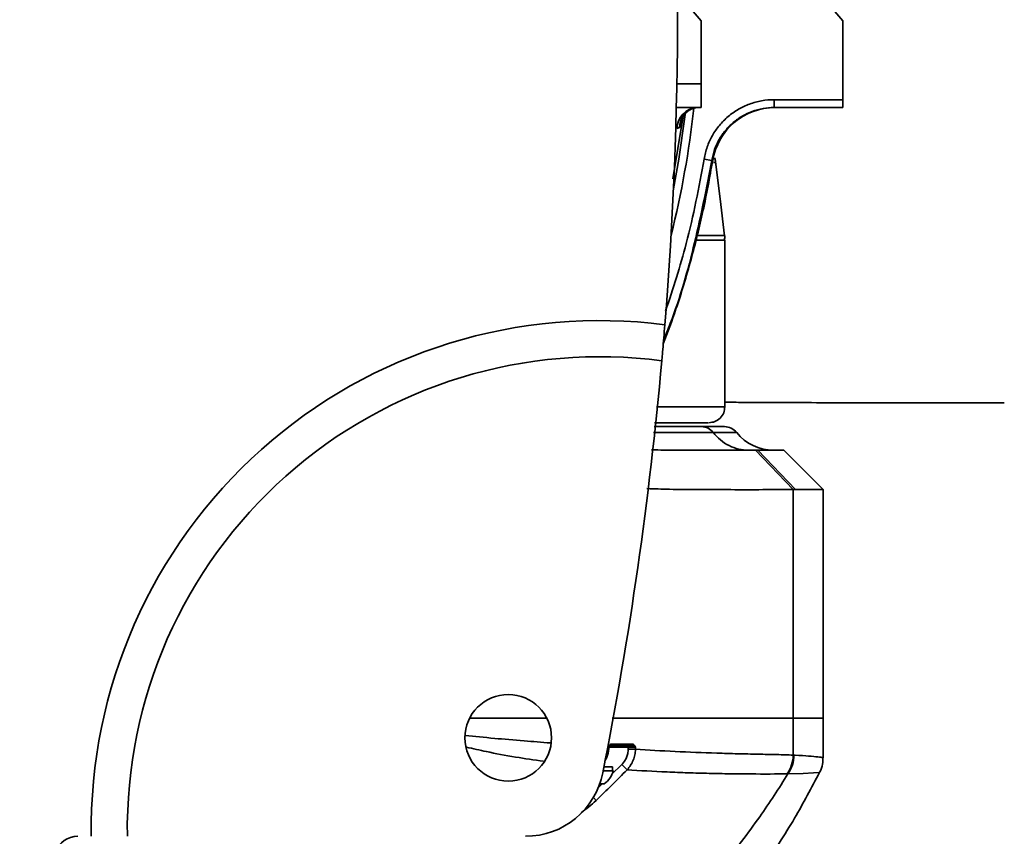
# Model space of a CAD drawing. Header units: millimetres. Extents: x -7686 to -856, y -458 to 6140.
# Tile 67 of 103: x -5937 to -5812, y 5233 to 5337. Entities that reach past the tile are written whole.
import ezdxf

# ---------------------------------------------------------------- set-up
doc = ezdxf.new("R2010")
doc.units = ezdxf.units.MM
doc.header["$LTSCALE"] = 5
doc.header["$PDSIZE"] = -1
doc.dimstyles.new('本体 安装', dxfattribs={"dimtxt": 24, "dimasz": 12, "dimexe": 7, "dimexo": 0.625, "dimtad": 1, "dimtoh": 1, "dimtxsty": 'Standard', "dimcen": 2.5, "dimclrd": 1, "dimclre": 1, "dimclrt": 4, "dimadec": 0, "dimazin": 0, "dimtfac": 1, "dimtmove": 0, "dimatfit": 3, "dimfxl": 1, "dimarcsym": 0})

# ---------------------------------------------------------------- blocks, each defined once
blk = doc.blocks.new('*D91')
at = {"color": 1, "linetype": 'Continuous', "lineweight": -2, "transparency": 16777216}
blk.add_arc((-5967.74, 5338.24), 326.52, 192.1058, 357.8942, dxfattribs=at)
at = {"color": 1, "linetype": 'Continuous', "transparency": 16777216}
for points in [[(-5643.44, 5326.28), (-5639.44, 5326.2), (-5641.22, 5338.24)], [(-6288.96, 5269.38), (-6285.03, 5270.15), (-6289.3, 5281.54)]]:
    blk.add_solid(points, dxfattribs=at)
at = {"layer": 'Defpoints', "color": 0, "linetype": 'Continuous', "transparency": 16777216}
for p in [(-6220.21, 5338.24), (-5967.74, 5338.24), (-5340.73, 5338.24), (-6875.73, 5178.14), (-6097.07, 5038.42)]:
    blk.add_point(p, dxfattribs=at)
at = {"color": 4, "linetype": 'Continuous', "lineweight": 20, "transparency": 16777216, "insert": (-5940.38, 5025.54), "char_height": 24, "attachment_point": 5, "rotation": 5}
blk.add_mtext('170°', dxfattribs=at)
blk = doc.blocks.new('*D93')
at = {"color": 1, "linetype": 'ByBlock', "lineweight": -2, "transparency": 16777216}
for p, q in [((-5780.37, 5517.05), (-5771.69, 5525.34)), ((-5789.05, 5508.77), (-6146.42, 5167.71)), ((-6283.33, 5037.05), (-6155.1, 5159.42)), ((-6371.96, 5037.05), (-6283.33, 5037.05))]:
    blk.add_line(p, q, dxfattribs=at)
at = {"color": 1, "linetype": 'ByBlock', "transparency": 16777216}
for points in [[(-5781.75, 5518.5), (-5778.99, 5515.61), (-5789.05, 5508.77)], [(-6156.48, 5160.87), (-6153.72, 5157.98), (-6146.42, 5167.71)]]:
    blk.add_solid(points, dxfattribs=at)
at = {"layer": 'Defpoints', "color": 0, "linetype": 'ByBlock', "transparency": 16777216}
for p in [(-5789.05, 5508.77), (-6146.42, 5167.71)]:
    blk.add_point(p, dxfattribs=at)
at = {"color": 4, "linetype": 'ByBlock', "transparency": 16777216, "insert": (-6327.96, 5049.67), "char_height": 24, "attachment_point": 5}
blk.add_mtext('∅494', dxfattribs=at)

msp = doc.modelspace()

# ---------------------------------------------------------------- linework, layer by layer
at = {"linetype": 'Continuous', "lineweight": 35}
for p, q in [((-5851.996, 5338.239), (-5850.737, 5336.739)), ((-5833.996, 5338.239), (-5832.737, 5336.739)), ((-5850.737, 5336.739), (-5850.737, 5328.739)), ((-5832.737, 5326.739), (-5832.737, 5336.739)), ((-5853.828, 5328.739), (-5850.737, 5328.739)), ((-5850.737, 5328.739), (-5850.737, 5325.739)), ((-5850.737, 5325.739), (-5853.894, 5325.739)), ((-5841.481, 5326.739), (-5832.737, 5326.739)), ((-5841.481, 5325.739), (-5841.481, 5326.739)), ((-5832.737, 5325.739), (-5841.481, 5325.739)), ((-5832.737, 5326.739), (-5832.737, 5325.739)), ((-5853.068, 5324.408), (-5854.348, 5316.705)), ((-5853.503, 5323.197), (-5853.821, 5323.078)), ((-5850.364, 5319.203), (-5849.378, 5319.04)), ((-5849.299, 5319.006), (-5849.286, 5319.02)), ((-5847.737, 5287.739), (-5847.737, 5308.912)), ((-5850.686, 5285.239), (-5847.786, 5285.239)), ((-5846.225, 5284.489), (-5849.189, 5284.489)), ((-5844.304, 5282.239), (-5843.531, 5282.239)), ((-5843.825, 5282.239), (-5839.056, 5277.239)), ((-5843.531, 5282.239), (-5838.743, 5277.239)), ((-5843.531, 5282.239), (-5840.237, 5282.239)), ((-5835.237, 5277.239), (-5840.237, 5282.239)), ((-5839.056, 5277.239), (-5839.056, 5248.239)), ((-5835.237, 5277.239), (-5838.743, 5277.239)), ((-5835.237, 5248.239), (-5835.237, 5277.239)), ((-5839.056, 5243.543), (-5839.056, 5248.239)), ((-5839.056, 5248.239), (-5835.237, 5248.239)), ((-5835.237, 5243.193), (-5835.237, 5248.239)), ((-5862.532, 5244.521), (-5862.531, 5244.545)), ((-5862.463, 5244.519), (-5862.532, 5244.521)), ((-5862.477, 5244.52), (-5862.476, 5244.546)), ((-5859.996, 5244.539), (-5862.476, 5244.539)), ((-5859.999, 5244.301), (-5859.996, 5244.539)), ((-5859.996, 5244.739), (-5859.996, 5244.539)), ((-5859.075, 5244.542), (-5859.078, 5244.289)), ((-5859.999, 5244.301), (-5859.078, 5244.289)), ((-5863.074, 5242.064), (-5861.987, 5242.064)), ((-5862.119, 5241.072), (-5860.822, 5242.351)), ((-5861.987, 5241.564), (-5861.987, 5242.064)), ((-5860.822, 5242.351), (-5860.142, 5241.686)), ((-5863.172, 5241.564), (-5862.375, 5241.564)), ((-5862.375, 5241.564), (-5861.887, 5241.564)), ((-5863.876, 5239.339), (-5863.327, 5239.881)), ((-5863.604, 5239.914), (-5863.038, 5239.914)), ((-5864.422, 5238.158), (-5864.081, 5237.799))]:
    msp.add_line(p, q, dxfattribs=at)
at = {"linetype": 'Continuous', "lineweight": 35, "flags": 128}
for points in [[(-5854.258, 5315.424), (-5853.566, 5319.188), (-5852.762, 5324.867)], [(-5847.766, 5309.45), (-5848.334, 5314.151), (-5848.903, 5318.851)], [(-5835.747, 5241.372), (-5835.785, 5241.343), (-5836.455, 5241.285), (-5837.774, 5241.224), (-5839.713, 5241.168), (-5839.713, 5241.168), (-5839.713, 5241.168)]]:
    msp.add_lwpolyline(points, dxfattribs=at)
at = {"linetype": 'Continuous', "lineweight": 35}
msp.add_circle((-5875.237, 5245.739), 5.5, dxfattribs=at)
at = {"color": 4, "linetype": 'ByBlock'}
msp.add_arc((-5967.737, 5338.239), 247, 190, 170, dxfattribs=at)
at = {"linetype": 'Continuous', "lineweight": 35}
for centre, radius, start, end in [((-6353.737, 5338.239), 500, 355.40332, 4.59668), ((-5967.737, 5338.239), 116.75, 345.79057, 353.81311), ((-5851.074, 5322.999), 2.748, 94.23999, 178.36103), ((-5841.36, 5317.74), 8, 89.71592, 170.9449), ((-5850.801, 5323.128), 2.703, 114.0088, 178.54892), ((-5863.616, 5234.118), 64.583, 82.64264, 180.77943), ((-5863.616, 5234.118), 60, 82.45173, 180.83896), ((-6353.737, 5338.239), 500, 348.82084, 354.87765), ((-5847.786, 5283.239), 2, 38.68219, 90), ((-5841.541, 5288.239), 6, 218.68219, 270), ((-5862.262, 5244.539), 0.2, 152.7888, 178.46895), ((-5862.39, 5244.932), 0.193, 272.07996, 0.51046), ((-5859.607, 5244.932), 0.192, 272.36273, 1.52876), ((-5873.035, 5243.239), 10, 270, 348.82084), ((-5864.737, 5242.326), 2.95, 305.1663, 345.03898), ((-5929.909, 5230.239), 3, 90, 160.52878)]:
    msp.add_arc(centre, radius, start, end, dxfattribs=at)
for points, knots in [([(-5851.903, 5325.587), (-5851.745, 5325.644), (-5851.467, 5325.744), (-5851.282, 5325.74), (-5851.257, 5325.739), (-5851.254, 5325.739)], [0, 0, 0, 0, 0.5296313, 0.9349071, 1, 1, 1, 1]), ([(-5850.364, 5319.203), (-5850.277, 5319.729), (-5850.144, 5320.245), (-5849.793, 5321.236), (-5849.575, 5321.715), (-5849.184, 5322.406), (-5849.042, 5322.632), (-5848.741, 5323.068), (-5848.582, 5323.278), (-5848.079, 5323.885), (-5847.71, 5324.259), (-5847.103, 5324.774), (-5846.892, 5324.937), (-5846.46, 5325.242), (-5846.239, 5325.384), (-5845.558, 5325.781), (-5845.082, 5326.005), (-5844.084, 5326.371), (-5843.572, 5326.509), (-5842.538, 5326.692), (-5842.013, 5326.739), (-5841.481, 5326.739)], [0, 0, 0, 0, 0.125, 0.125, 0.25, 0.25, 0.3125, 0.3125, 0.375, 0.375, 0.5, 0.5, 0.5625, 0.5625, 0.625, 0.625, 0.75, 0.75, 0.875, 0.875, 1, 1, 1, 1]), ([(-5841.481, 5325.739), (-5841.954, 5325.739), (-5842.421, 5325.698), (-5843.34, 5325.534), (-5843.795, 5325.412), (-5844.682, 5325.087), (-5845.105, 5324.887), (-5845.711, 5324.535), (-5845.907, 5324.408), (-5846.291, 5324.137), (-5846.479, 5323.992), (-5847.018, 5323.535), (-5847.346, 5323.202), (-5847.794, 5322.662), (-5847.935, 5322.476), (-5848.202, 5322.089), (-5848.328, 5321.887), (-5848.676, 5321.273), (-5848.87, 5320.848), (-5849.182, 5319.967), (-5849.301, 5319.508), (-5849.378, 5319.04)], [0, 0, 0, 0, 0.125, 0.125, 0.25, 0.25, 0.375, 0.375, 0.4375, 0.4375, 0.5, 0.5, 0.625, 0.625, 0.6875, 0.6875, 0.75, 0.75, 0.875, 0.875, 1, 1, 1, 1]), ([(-5841.392, 5325.739), (-5842.332, 5325.739), (-5843.271, 5325.572), (-5845.035, 5324.923), (-5845.859, 5324.441), (-5847.29, 5323.223), (-5847.898, 5322.487), (-5848.82, 5320.849), (-5849.136, 5319.948), (-5849.286, 5319.02)], [0, 0, 0, 0, 0.25, 0.25, 0.5, 0.5, 0.75, 0.75, 1, 1, 1, 1]), ([(-5853.068, 5324.408), (-5853.072, 5324.383), (-5853.108, 5324.091), (-5853.183, 5323.725), (-5853.339, 5323.364), (-5853.446, 5323.256), (-5853.503, 5323.197)], [0, 0, 0, 0, 0.0476236, 0.5525943, 0.7571711, 1, 1, 1, 1]), ([(-5853.073, 5324.371), (-5853.07, 5324.392), (-5853.062, 5324.438), (-5852.877, 5324.843), (-5852.468, 5325.325), (-5852.051, 5325.497), (-5851.869, 5325.572)], [0, 0, 0, 0, 0.1940111, 0.4359777, 0.7539068, 1, 1, 1, 1]), ([(-5849.286, 5319.02), (-5849.468, 5317.954), (-5849.833, 5315.811), (-5850.697, 5311.607), (-5851.994, 5306.369), (-5853.676, 5300.736), (-5854.995, 5297.218), (-5855.547, 5295.747)], [0, 0, 0, 0, 0.1343949, 0.270075, 0.5332228, 0.8048249, 1, 1, 1, 1]), ([(-5849.378, 5319.04), (-5850.062, 5315.539), (-5851.43, 5308.537), (-5853.591, 5300.923), (-5855.222, 5296.926), (-5855.505, 5296.232)], [0, 0, 0, 0, 0.4525042, 0.9050186, 1, 1, 1, 1]), ([(-5855.251, 5299.928), (-5854.32, 5302.765), (-5852.248, 5309.075), (-5851.033, 5315.607), (-5850.364, 5319.203)], [0, 0, 0, 0, 0.4494879, 1, 1, 1, 1]), ([(-5848.91, 5318.779), (-5848.905, 5318.779), (-5848.822, 5318.779), (-5848.92, 5318.779), (-5849.184, 5318.778), (-5849.189, 5318.778)], [0, 0, 0, 0, 0.0633406, 0.9819679, 1, 1, 1, 1]), ([(-5848.916, 5318.779), (-5848.916, 5318.841), (-5848.913, 5319.041), (-5848.984, 5319.231), (-5849.034, 5319.361)], [0, 0, 0, 0, 0.3103718, 1, 1, 1, 1]), ([(-5851.269, 5309.515), (-5850.698, 5309.515), (-5849.565, 5309.516), (-5848.493, 5309.516), (-5847.852, 5309.513), (-5847.827, 5309.513), (-5847.815, 5309.512)], [0, 0, 0, 0, 0.2644646, 0.5250484, 0.7856321, 1, 1, 1, 1]), ([(-5847.773, 5308.912), (-5847.75, 5309.112), (-5847.727, 5309.319), (-5847.775, 5309.516), (-5847.777, 5309.522)], [0, 0, 0, 0, 0.9709995, 1, 1, 1, 1]), ([(-5847.784, 5308.912), (-5847.791, 5308.912), (-5847.81, 5308.912), (-5848.415, 5308.915), (-5849.561, 5308.915), (-5850.589, 5308.917), (-5851.346, 5308.916), (-5851.417, 5308.916)], [0, 0, 0, 0, 0.19041056, 0.45386742, 0.71732433, 0.97334691, 1, 1, 1, 1]), ([(-5855.346, 5298.169), (-5855.391, 5297.607), (-5855.483, 5296.484), (-5855.61, 5294.995), (-5855.693, 5294.058), (-5855.725, 5293.705), (-5855.734, 5293.598)], [0, 0, 0, 0, 0.2911991, 0.582405, 0.8734322, 1, 1, 1, 1]), ([(-5847.737, 5288.33), (-5846.97, 5288.327), (-5844.854, 5288.319), (-5841.183, 5288.302), (-5836.591, 5288.282), (-5831.569, 5288.262), (-5826.301, 5288.247), (-5821.064, 5288.246), (-5816.367, 5288.244), (-5813.475, 5288.241), (-5812.238, 5288.24)], [0, 0, 0, 0, 0.0656185, 0.1809863, 0.3114209, 0.4543511, 0.6050174, 0.7556298, 0.8954188, 1, 1, 1, 1]), ([(-5856.416, 5287.739), (-5855.468, 5287.739), (-5853.256, 5287.739), (-5850.745, 5287.739), (-5848.819, 5287.739), (-5847.82, 5287.739), (-5847.837, 5287.739), (-5847.844, 5287.739)], [0, 0, 0, 0, 0.1712033, 0.3995318, 0.6278604, 0.856189, 1, 1, 1, 1]), ([(-5849.745, 5285.739), (-5849.493, 5285.767), (-5848.969, 5285.824), (-5848.288, 5286.289), (-5847.822, 5286.968), (-5847.765, 5287.488), (-5847.737, 5287.739)], [0, 0, 0, 0, 0.2407645, 0.4996176, 0.7586629, 1, 1, 1, 1]), ([(-5849.855, 5285.739), (-5849.852, 5285.739), (-5849.845, 5285.739), (-5850.79, 5285.739), (-5852.674, 5285.739), (-5854.668, 5285.739), (-5856.262, 5285.739), (-5856.649, 5285.739)], [0, 0, 0, 0, 0.1316207, 0.3931505, 0.6546604, 0.9161903, 1, 1, 1, 1]), ([(-5849.189, 5284.489), (-5849.593, 5284.489), (-5850.803, 5284.489), (-5853.197, 5284.489), (-5855.677, 5284.49), (-5856.794, 5284.491)], [0, 0, 0, 0, 0.2152935, 0.646389, 1, 1, 1, 1]), ([(-5856.707, 5285.239), (-5855.846, 5285.239), (-5854.198, 5285.239), (-5852.215, 5285.239), (-5851.197, 5285.239), (-5850.686, 5285.239)], [0, 0, 0, 0, 0.3531671, 0.6757582, 1, 1, 1, 1]), ([(-5850.686, 5285.239), (-5850.4, 5285.239), (-5850.114, 5285.171), (-5849.598, 5284.913), (-5849.368, 5284.722), (-5849.189, 5284.489)], [0, 0, 0, 0, 0.5, 0.5, 1, 1, 1, 1]), ([(-5844.7, 5282.239), (-5845.558, 5282.239), (-5846.416, 5282.443), (-5847.964, 5283.219), (-5848.653, 5283.79), (-5849.189, 5284.489)], [0, 0, 0, 0, 0.5, 0.5, 1, 1, 1, 1]), ([(-5857.051, 5282.282), (-5855.978, 5282.27), (-5853.68, 5282.246), (-5850.12, 5282.241), (-5846.598, 5282.239), (-5844.742, 5282.239), (-5843.825, 5282.239)], [0, 0, 0, 0, 0.2293606, 0.4914987, 0.7488246, 1, 1, 1, 1]), ([(-5839.056, 5277.239), (-5840.138, 5277.239), (-5842.305, 5277.239), (-5846.428, 5277.236), (-5850.658, 5277.244), (-5854.522, 5277.269), (-5856.69, 5277.343), (-5857.622, 5277.374)], [0, 0, 0, 0, 0.2096852, 0.4200117, 0.6303661, 0.8409947, 1, 1, 1, 1]), ([(-5870.438, 5248.239), (-5871.08, 5248.239), (-5873.702, 5248.239), (-5876.908, 5248.239), (-5879.241, 5248.239), (-5880.11, 5248.239)], [0, 0, 0, 0, 0.1691591, 0.6907247, 1, 1, 1, 1]), ([(-5870.438, 5248.239), (-5871.25, 5248.239), (-5873.483, 5248.239), (-5876.575, 5248.239), (-5878.916, 5248.239), (-5880.038, 5248.239), (-5880.11, 5248.239)], [0, 0, 0, 0, 0.2171227, 0.5974753, 0.974352, 1, 1, 1, 1]), ([(-5839.056, 5248.239), (-5840.294, 5248.239), (-5842.774, 5248.239), (-5847.505, 5248.239), (-5852.414, 5248.239), (-5857.471, 5248.239), (-5860.442, 5248.239), (-5862.042, 5248.239)], [0, 0, 0, 0, 0.19305028, 0.38645403, 0.58023596, 0.77380269, 1, 1, 1, 1]), ([(-5839.056, 5248.239), (-5840.293, 5248.239), (-5842.752, 5248.239), (-5847.594, 5248.239), (-5852.415, 5248.239), (-5857.049, 5248.239), (-5860.223, 5248.239), (-5861.776, 5248.239), (-5862.042, 5248.239)], [0, 0, 0, 0, 0.1908898, 0.3792649, 0.5822081, 0.7701901, 0.9605158, 1, 1, 1, 1]), ([(-5880.69, 5246.053), (-5879.489, 5245.922), (-5877.241, 5245.678), (-5873.525, 5245.382), (-5870.988, 5245.177), (-5869.853, 5245.085)], [0, 0, 0, 0, 0.387747, 0.7262852, 1, 1, 1, 1]), ([(-5870.74, 5242.758), (-5871.949, 5242.933), (-5874.567, 5243.313), (-5877.803, 5243.932), (-5879.705, 5244.363), (-5880.532, 5244.551)], [0, 0, 0, 0, 0.3264854, 0.7072778, 1, 1, 1, 1]), ([(-5862.962, 5242.839), (-5862.876, 5242.979), (-5862.594, 5243.436), (-5862.466, 5244.039), (-5862.472, 5244.465), (-5862.472, 5244.519)], [0, 0, 0, 0, 0.2790311, 0.9070727, 1, 1, 1, 1]), ([(-5862.93, 5243.029), (-5862.876, 5243.116), (-5862.603, 5243.561), (-5862.564, 5244.094), (-5862.532, 5244.521)], [0, 0, 0, 0, 0.1968943, 1, 1, 1, 1]), ([(-5862.531, 5244.545), (-5862.48, 5244.639), (-5862.428, 5244.733), (-5862.318, 5244.879), (-5862.258, 5244.934), (-5862.197, 5244.934)], [0, 0, 0, 0, 0.5, 0.5, 1, 1, 1, 1]), ([(-5862.455, 5244.641), (-5862.469, 5244.611), (-5862.484, 5244.581), (-5862.531, 5244.546), (-5862.531, 5244.545)], [0, 0, 0, 0, 0.9834622, 1, 1, 1, 1]), ([(-5862.468, 5244.546), (-5862.466, 5244.546), (-5862.448, 5244.546), (-5862.492, 5244.546), (-5862.531, 5244.545)], [0, 0, 0, 0, 0.1105805, 1, 1, 1, 1]), ([(-5859.075, 5244.542), (-5859.151, 5244.542), (-5859.281, 5244.541), (-5859.606, 5244.54), (-5859.799, 5244.54), (-5859.996, 5244.539)], [0, 0, 0, 0, 0.5, 0.5, 1, 1, 1, 1]), ([(-5859.599, 5244.739), (-5859.546, 5244.739), (-5859.494, 5244.729), (-5859.394, 5244.702), (-5859.346, 5244.684), (-5859.21, 5244.627), (-5859.133, 5244.584), (-5859.075, 5244.542)], [0, 0, 0, 0, 0.25, 0.25, 0.5, 0.5, 1, 1, 1, 1]), ([(-5859.414, 5244.937), (-5859.35, 5244.937), (-5859.288, 5244.881), (-5859.177, 5244.732), (-5859.126, 5244.637), (-5859.075, 5244.542)], [0, 0, 0, 0, 0.5, 0.5, 1, 1, 1, 1]), ([(-5860.822, 5242.351), (-5860.695, 5242.481), (-5860.581, 5242.621), (-5860.381, 5242.92), (-5860.293, 5243.08), (-5860.151, 5243.413), (-5860.097, 5243.585), (-5860.022, 5243.937), (-5860.002, 5244.118), (-5859.999, 5244.301)], [0, 0, 0, 0, 0.25, 0.25, 0.5, 0.5, 0.75, 0.75, 1, 1, 1, 1]), ([(-5859.078, 5244.289), (-5859.082, 5244.047), (-5859.109, 5243.806), (-5859.205, 5243.338), (-5859.275, 5243.11), (-5859.458, 5242.665), (-5859.57, 5242.451), (-5859.829, 5242.05), (-5859.976, 5241.862), (-5860.142, 5241.686)], [0, 0, 0, 0, 0.25, 0.25, 0.5, 0.5, 0.75, 0.75, 1, 1, 1, 1]), ([(-5859.078, 5244.289), (-5857.459, 5244.187), (-5855.775, 5244.09), (-5852.313, 5243.921), (-5850.534, 5243.85), (-5847.865, 5243.765), (-5846.976, 5243.741), (-5845.223, 5243.697), (-5844.36, 5243.678), (-5842.693, 5243.644), (-5841.889, 5243.629), (-5840.385, 5243.595), (-5839.684, 5243.575), (-5839.056, 5243.544)], [0, 0, 0, 0, 0.25, 0.25, 0.5, 0.5, 0.625, 0.625, 0.75, 0.75, 0.875, 0.875, 1, 1, 1, 1]), ([(-5839.056, 5243.543), (-5839.058, 5243.119), (-5839.125, 5242.695), (-5839.382, 5241.889), (-5839.572, 5241.507), (-5839.814, 5241.166)], [0, 0, 0, 0, 0.5, 0.5, 1, 1, 1, 1]), ([(-5838.959, 5243.538), (-5838.961, 5243.115), (-5839.027, 5242.692), (-5839.283, 5241.889), (-5839.472, 5241.508), (-5839.713, 5241.168)], [0, 0, 0, 0, 0.5, 0.5, 1, 1, 1, 1]), ([(-5838.959, 5243.538), (-5838.907, 5243.535), (-5838.182, 5243.496), (-5836.989, 5243.422), (-5835.835, 5243.318), (-5835.258, 5243.24), (-5835.299, 5243.205), (-5835.313, 5243.193)], [0, 0, 0, 0, 0.02109343, 0.29667023, 0.57224692, 0.85582099, 1, 1, 1, 1]), ([(-5835.7, 5241.341), (-5835.684, 5241.364), (-5835.478, 5241.672), (-5835.287, 5242.314), (-5835.271, 5242.926), (-5835.264, 5243.189)], [0, 0, 0, 0, 0.0443614, 0.5885993, 1, 1, 1, 1]), ([(-5839.814, 5241.166), (-5841.143, 5241.142), (-5842.734, 5241.142), (-5845.282, 5241.156), (-5846.159, 5241.164), (-5847.933, 5241.19), (-5848.831, 5241.205), (-5850.628, 5241.247), (-5851.525, 5241.273), (-5853.307, 5241.334), (-5854.19, 5241.368), (-5856.808, 5241.482), (-5858.507, 5241.576), (-5860.142, 5241.686)], [0, 0, 0, 0, 0.25, 0.25, 0.375, 0.375, 0.5, 0.5, 0.625, 0.625, 0.75, 0.75, 1, 1, 1, 1]), ([(-5839.713, 5241.168), (-5840.858, 5239.325), (-5842.765, 5236.423), (-5845.591, 5232.559), (-5848.038, 5229.496), (-5850.641, 5226.541), (-5853.415, 5223.721), (-5856.26, 5221.17), (-5858.239, 5219.625), (-5859.193, 5218.934)], [0.04048326, 0.04048326, 0.04048326, 0.04048326, 0.25, 0.375, 0.5, 0.625, 0.75, 0.875, 0.98503589, 0.98503589, 0.98503589, 0.98503589]), ([(-5853.076, 5218.241), (-5851.904, 5219.265), (-5849.401, 5221.45), (-5846.06, 5225.201), (-5842.423, 5229.901), (-5838.912, 5235.264), (-5836.73, 5239.402), (-5835.699, 5241.357)], [0, 0, 0, 0, 0.15830837, 0.33808441, 0.51476555, 0.770701, 1, 1, 1, 1]), ([(-5839.713, 5241.168), (-5839.713, 5241.168), (-5839.713, 5241.168), (-5839.713, 5241.168), (-5839.747, 5241.167), (-5839.781, 5241.167), (-5839.814, 5241.166)], [-0.00000006, -0.00000006, -0.00000006, -0.00000006, 0, 0, 0, 0.00032133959, 0.00032133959, 0.00032133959, 0.00032133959]), ([(-5864.081, 5237.799), (-5864.385, 5237.517), (-5865.009, 5236.936), (-5865.658, 5236.472), (-5865.991, 5236.233)], [0, 0, 0, 0, 0.4854006, 1, 1, 1, 1])]:
    msp.add_open_spline(points, degree=3, knots=knots, dxfattribs=at)
for points in [[(-5849.286, 5319.02), (-5849.315, 5319.028), (-5849.347, 5319.034), (-5849.378, 5319.04)], [(-5843.825, 5282.239), (-5843.725, 5282.239), (-5843.627, 5282.239), (-5843.531, 5282.239)], [(-5838.743, 5277.239), (-5838.845, 5277.239), (-5838.949, 5277.239), (-5839.056, 5277.239)], [(-5862.383, 5244.739), (-5862.387, 5244.739), (-5862.39, 5244.729), (-5862.396, 5244.715)], [(-5859.599, 5244.739), (-5860.549, 5244.739), (-5861.477, 5244.739), (-5862.383, 5244.739)], [(-5862.197, 5244.934), (-5861.292, 5244.935), (-5860.364, 5244.936), (-5859.414, 5244.937)], [(-5839.056, 5243.543), (-5839.023, 5243.541), (-5838.991, 5243.54), (-5838.959, 5243.538)], [(-5860.142, 5241.686), (-5861.43, 5240.365), (-5862.743, 5239.069), (-5864.081, 5237.799)]]:
    msp.add_open_spline(points, degree=3, dxfattribs=at)

# ---------------------------------------------------------------- dimensions: what is measured, and where the dimension line sits
at = {"color": 4, "linetype": 'ByBlock'}
dim = msp.add_diameter_dim_2p(p1=(-5789.052, 5508.77), p2=(-6146.423, 5167.709), dimstyle='本体 安装', dxfattribs=at)
dim.commit()
dim.dimension.update_dxf_attribs({"geometry": '*D93', "text_midpoint": (-6327.955, 5037.05), "dimtype": 163})
at = {"color": 1, "linetype": 'Continuous', "lineweight": 20}
dim = msp.add_angular_dim_2l(base=(-6097.066, 5038.422), line1=((-5340.734, 5338.239), (-6220.21, 5338.239)), line2=((-5967.737, 5338.239), (-6875.73, 5178.136)), dimstyle='本体 安装', dxfattribs=at)
dim.commit()
dim.dimension.update_dxf_attribs({"geometry": '*D91', "text_midpoint": (-5940.379, 5025.538)})

doc.saveas('drawing.dxf')
